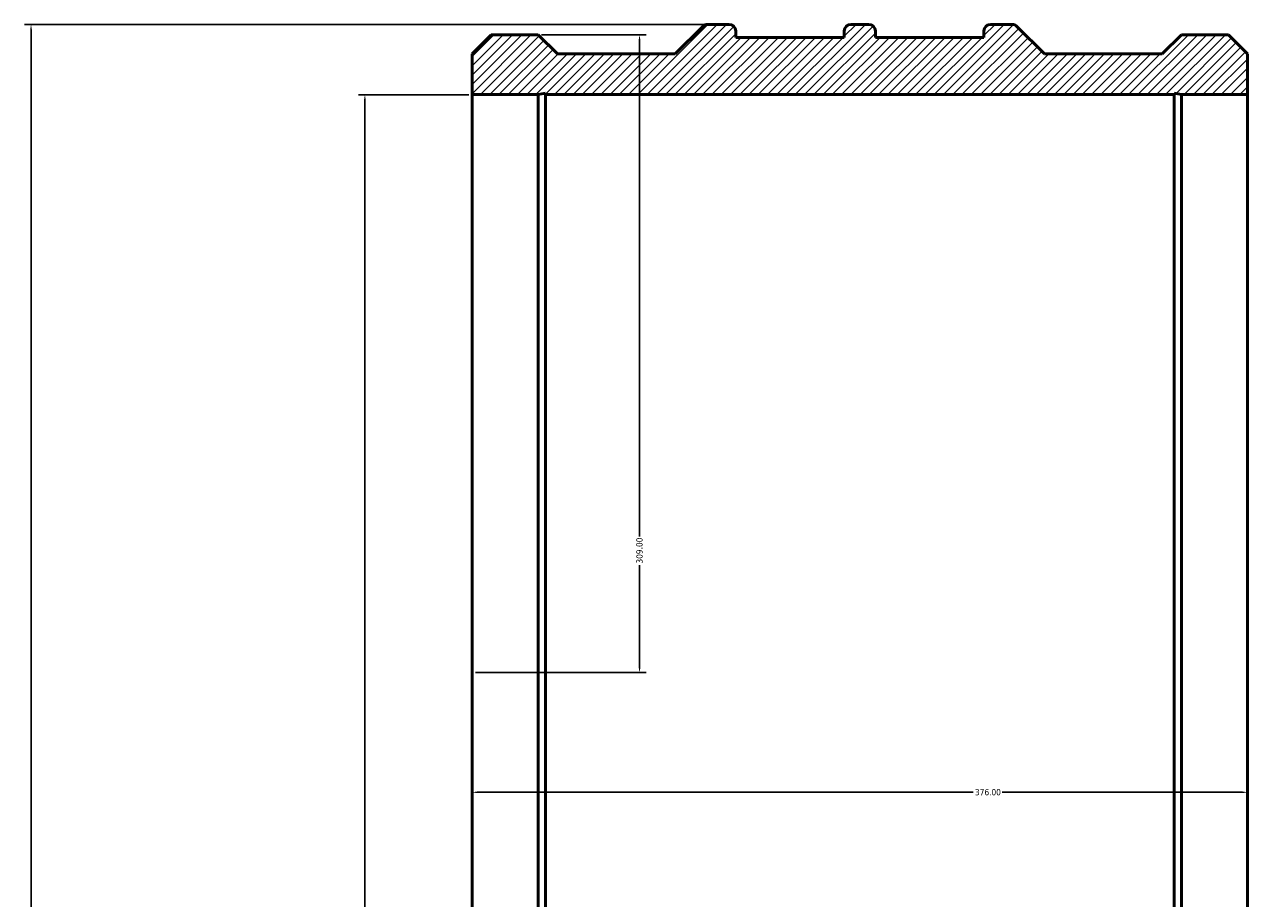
# Model space of a CAD drawing. Header units: millimetres. Extents: x -668 to 2140, y -992 to 2609.
# Tile 5 of 6: x 149 to 742, y 1844 to 2267. Entities that reach past the tile are written whole.
import ezdxf

# ---------------------------------------------------------------- set-up
doc = ezdxf.new("R2010")
doc.units = ezdxf.units.MM
for name, color, linetype, lineweight in [('Dimension (ANSI)', 7, 'Continuous', 25), ('Hatch (ANSI)', 7, 'Continuous', 18), ('Visible (ANSI)', 7, 'Continuous', 50)]:
    doc.layers.add(name, color=color, linetype=linetype, lineweight=lineweight)
doc.styles.add('Note Text (ANSI)', font='tahoma.ttf')
doc.dimstyles.new('Default - mm (ANSI)', dxfattribs={"dimtxt": 3.048, "dimasz": 2.5, "dimexe": 3.175, "dimexo": 1.6002, "dimgap": 0.8, "dimtad": 0, "dimtoh": 1, "dimrnd": 1e-08, "dimzin": 4, "dimdsep": 46, "dimtxsty": 'Note Text (ANSI)', "dimcen": 0.09, "dimdle": 10, "dimclrd": 256, "dimclre": 256, "dimclrt": 256, "dimadec": 1, "dimazin": 1, "dimtfac": 1, "dimtofl": 0, "dimtmove": 0, "dimatfit": 3, "dimfxl": 1, "dimtolj": 1, "dimtzin": 4, "dimlwd": -1, "dimlwe": -1, "dimarcsym": 0})

# ---------------------------------------------------------------- blocks, each defined once
blk = doc.blocks.new('*D7')
at = {"layer": 'Defpoints', "color": 0, "transparency": 16777216}
for p in [(480.13, 2267.45), (152.13, 1639.45), (480.13, 1639.45)]:
    blk.add_point(p, dxfattribs=at)
at = {"layer": 'Dimension (ANSI)', "transparency": 16777216}
for p, q in [((478.53, 2267.45), (148.96, 2267.45)), ((152.13, 2264.95), (152.13, 1758.94)), ((152.13, 1641.95), (152.13, 1744.97)), ((478.53, 1639.45), (148.96, 1639.45))]:
    blk.add_line(p, q, dxfattribs=at)
for points in [[(151.72, 2264.95), (152.55, 2264.95), (152.13, 2267.45)], [(151.72, 1641.95), (152.55, 1641.95), (152.13, 1639.45)]]:
    blk.add_solid(points, dxfattribs=at)
at = {"layer": 'Dimension (ANSI)', "color": 230, "true_color": 0xff0080, "transparency": 16777216, "insert": (150.54, 1745.77), "char_height": 3.048, "attachment_point": 1, "rotation": 90, "style": 'Note Text (ANSI)'}
blk.add_mtext('\\A1;628.00', dxfattribs=at)
blk = doc.blocks.new('*D8')
at = {"layer": 'Defpoints', "color": 0, "transparency": 16777216}
for p in [(366.03, 2233.45), (314.03, 1673.45), (366.03, 1673.45)]:
    blk.add_point(p, dxfattribs=at)
at = {"layer": 'Dimension (ANSI)', "transparency": 16777216}
for p, q in [((364.43, 2233.45), (310.86, 2233.45)), ((314.03, 2230.95), (314.03, 1792.17)), ((314.03, 1675.95), (314.03, 1774.74)), ((364.43, 1673.45), (310.86, 1673.45))]:
    blk.add_line(p, q, dxfattribs=at)
for points in [[(313.61, 2230.95), (314.45, 2230.95), (314.03, 2233.45)], [(313.61, 1675.95), (314.45, 1675.95), (314.03, 1673.45)]]:
    blk.add_solid(points, dxfattribs=at)
at = {"layer": 'Dimension (ANSI)', "color": 230, "true_color": 0xff0080, "transparency": 16777216, "insert": (311.74, 1775.54), "char_height": 3.048, "attachment_point": 1, "rotation": 90, "style": 'Note Text (ANSI)'}
blk.add_mtext('\\A1;\\fAIGDT|b0|i0;\\H3.0480;\\ln\\fTahoma|b0|i0;\\H3.0480;560.00', dxfattribs=at)
blk = doc.blocks.new('*D9')
at = {"layer": 'Defpoints', "color": 0, "transparency": 16777216}
for p in [(366.03, 1953.45), (742.03, 1953.45), (742.03, 1895.46)]:
    blk.add_point(p, dxfattribs=at)
at = {"layer": 'Dimension (ANSI)', "transparency": 16777216}
for p, q in [((368.53, 1895.46), (609.06, 1895.46)), ((739.53, 1895.46), (623, 1895.46))]:
    blk.add_line(p, q, dxfattribs=at)
for points in [[(368.53, 1895.87), (368.53, 1895.04), (366.03, 1895.46)], [(739.53, 1895.87), (739.53, 1895.04), (742.03, 1895.46)]]:
    blk.add_solid(points, dxfattribs=at)
at = {"layer": 'Dimension (ANSI)', "color": 230, "true_color": 0xff0080, "transparency": 16777216, "insert": (609.86, 1897.04), "char_height": 3.048, "attachment_point": 1, "style": 'Note Text (ANSI)'}
blk.add_mtext('\\A1;376.00', dxfattribs=at)
blk = doc.blocks.new('*D10')
at = {"layer": 'Defpoints', "color": 0, "transparency": 16777216}
for p in [(398.12, 2262.45), (366.03, 1953.45), (447.21, 1953.45)]:
    blk.add_point(p, dxfattribs=at)
at = {"layer": 'Dimension (ANSI)', "transparency": 16777216}
for p, q in [((399.72, 2262.45), (450.39, 2262.45)), ((447.21, 2259.95), (447.21, 2019.43)), ((447.21, 1955.95), (447.21, 2005.48)), ((367.63, 1953.45), (450.39, 1953.45))]:
    blk.add_line(p, q, dxfattribs=at)
for points in [[(446.79, 2259.95), (447.63, 2259.95), (447.21, 2262.45)], [(446.79, 1955.95), (447.63, 1955.95), (447.21, 1953.45)]]:
    blk.add_solid(points, dxfattribs=at)
at = {"layer": 'Dimension (ANSI)', "color": 230, "true_color": 0xff0080, "transparency": 16777216, "insert": (445.62, 2006.28), "char_height": 3.048, "attachment_point": 1, "rotation": 90, "style": 'Note Text (ANSI)'}
blk.add_mtext('\\A1;309.00', dxfattribs=at)

msp = doc.modelspace()

# ---------------------------------------------------------------- hatches: boundary and pattern name
at = {"layer": 'Hatch (ANSI)'}
h = msp.add_hatch(dxfattribs=at)
h.set_pattern_fill('ANSI31', color=256, scale=25.4, style=0)
h.set_pattern_definition([(45, (0, 0), (-2.245064, 2.245064), [])])
edge = h.paths.add_edge_path()
edge.add_line((366.031, 2253.184), (366.031, 2233.454))
edge.add_line((366.031, 2233.454), (398.121, 2233.454))
edge.add_line((398.121, 2233.454), (401.647, 2234.203))
edge.add_line((401.647, 2234.203), (401.647, 2233.454))
edge.add_line((401.647, 2233.454), (706.415, 2233.454))
edge.add_line((706.415, 2233.454), (706.415, 2234.203))
edge.add_line((706.415, 2234.203), (709.941, 2233.454))
edge.add_line((709.941, 2233.454), (742.031, 2233.454))
edge.add_line((742.031, 2233.454), (742.031, 2253.184))
edge.add_line((742.031, 2253.184), (732.761, 2262.454))
edge.add_line((732.761, 2262.454), (709.941, 2262.454))
edge.add_line((709.941, 2262.454), (700.671, 2253.184))
edge.add_line((700.671, 2253.184), (643.501, 2253.184))
edge.add_line((643.501, 2253.184), (630.151, 2266.534))
edge.add_ellipse((627.931, 2264.314), major_axis=(2.22, 2.22), ratio=1, start_angle=0, end_angle=45)
edge.add_line((627.931, 2267.454), (617.331, 2267.454))
edge.add_ellipse((617.331, 2264.314), major_axis=(0, 3.14), ratio=1, start_angle=0, end_angle=90)
edge.add_line((614.191, 2264.314), (614.191, 2261.174))
edge.add_line((614.191, 2261.174), (561.551, 2261.174))
edge.add_line((561.551, 2261.174), (561.551, 2264.314))
edge.add_ellipse((558.411, 2264.314), major_axis=(3.14, 0), ratio=1, start_angle=0, end_angle=90)
edge.add_line((558.411, 2267.454), (549.651, 2267.454))
edge.add_ellipse((549.651, 2264.314), major_axis=(0, 3.14), ratio=1, start_angle=0, end_angle=90)
edge.add_line((546.511, 2264.314), (546.511, 2261.174))
edge.add_line((546.511, 2261.174), (493.871, 2261.174))
edge.add_line((493.871, 2261.174), (493.871, 2264.314))
edge.add_ellipse((490.731, 2264.314), major_axis=(3.14, 0), ratio=1, start_angle=0, end_angle=90)
edge.add_line((490.731, 2267.454), (480.132, 2267.454))
edge.add_ellipse((480.132, 2264.314), major_axis=(0, 3.14), ratio=1, start_angle=0, end_angle=45)
edge.add_line((477.912, 2266.534), (464.561, 2253.184))
edge.add_line((464.561, 2253.184), (407.391, 2253.184))
edge.add_line((407.391, 2253.184), (398.121, 2262.454))
edge.add_line((398.121, 2262.454), (375.301, 2262.454))
edge.add_line((375.301, 2262.454), (366.031, 2253.184))
edge = h.paths.add_edge_path()
edge.add_line((366.031, 1673.454), (366.031, 1653.724))
edge.add_line((366.031, 1653.724), (375.301, 1644.454))
edge.add_line((375.301, 1644.454), (379.211, 1644.454))
edge.add_line((379.211, 1644.454), (381.711, 1644.454))
edge.add_line((381.711, 1644.454), (381.711, 1658.454))
edge.add_line((381.711, 1658.454), (384.711, 1658.454))
edge.add_line((384.711, 1658.454), (384.711, 1647.454))
edge.add_line((384.711, 1647.454), (388.711, 1647.454))
edge.add_line((388.711, 1647.454), (388.711, 1658.454))
edge.add_line((388.711, 1658.454), (391.711, 1658.454))
edge.add_line((391.711, 1658.454), (391.711, 1644.454))
edge.add_line((391.711, 1644.454), (394.211, 1644.454))
edge.add_line((394.211, 1644.454), (398.121, 1644.454))
edge.add_line((398.121, 1644.454), (407.391, 1653.724))
edge.add_line((407.391, 1653.724), (464.561, 1653.724))
edge.add_line((464.561, 1653.724), (477.912, 1640.374))
edge.add_ellipse((480.132, 1642.594), major_axis=(-2.22, -2.22), ratio=1, start_angle=0, end_angle=45)
edge.add_line((480.132, 1639.454), (490.731, 1639.454))
edge.add_ellipse((490.731, 1642.594), major_axis=(0, -3.14), ratio=1, start_angle=0, end_angle=90)
edge.add_line((493.871, 1642.594), (493.871, 1645.734))
edge.add_line((493.871, 1645.734), (546.511, 1645.734))
edge.add_line((546.511, 1645.734), (546.511, 1642.594))
edge.add_ellipse((549.651, 1642.594), major_axis=(-3.14, 0), ratio=1, start_angle=0, end_angle=90)
edge.add_line((549.651, 1639.454), (558.411, 1639.454))
edge.add_ellipse((558.411, 1642.594), major_axis=(0, -3.14), ratio=1, start_angle=0, end_angle=90)
edge.add_line((561.551, 1642.594), (561.551, 1645.734))
edge.add_line((561.551, 1645.734), (614.191, 1645.734))
edge.add_line((614.191, 1645.734), (614.191, 1642.594))
edge.add_ellipse((617.331, 1642.594), major_axis=(-3.14, 0), ratio=1, start_angle=0, end_angle=90)
edge.add_line((617.331, 1639.454), (627.931, 1639.454))
edge.add_ellipse((627.931, 1642.594), major_axis=(0, -3.14), ratio=1, start_angle=0, end_angle=45)
edge.add_line((630.151, 1640.374), (643.501, 1653.724))
edge.add_line((643.501, 1653.724), (700.671, 1653.724))
edge.add_line((700.671, 1653.724), (709.941, 1644.454))
edge.add_line((709.941, 1644.454), (713.851, 1644.454))
edge.add_line((713.851, 1644.454), (716.351, 1644.454))
edge.add_line((716.351, 1644.454), (716.351, 1658.454))
edge.add_line((716.351, 1658.454), (719.351, 1658.454))
edge.add_line((719.351, 1658.454), (719.351, 1647.454))
edge.add_line((719.351, 1647.454), (723.351, 1647.454))
edge.add_line((723.351, 1647.454), (723.351, 1658.454))
edge.add_line((723.351, 1658.454), (726.351, 1658.454))
edge.add_line((726.351, 1658.454), (726.351, 1644.454))
edge.add_line((726.351, 1644.454), (728.851, 1644.454))
edge.add_line((728.851, 1644.454), (732.761, 1644.454))
edge.add_line((732.761, 1644.454), (742.031, 1653.724))
edge.add_line((742.031, 1653.724), (742.031, 1673.454))
edge.add_line((742.031, 1673.454), (709.941, 1673.454))
edge.add_line((709.941, 1673.454), (706.415, 1672.705))
edge.add_line((706.415, 1672.705), (706.415, 1673.454))
edge.add_line((706.415, 1673.454), (401.647, 1673.454))
edge.add_line((401.647, 1673.454), (401.647, 1672.705))
edge.add_line((401.647, 1672.705), (398.121, 1673.454))
edge.add_line((398.121, 1673.454), (366.031, 1673.454))

# ---------------------------------------------------------------- linework, layer by layer
at = {"layer": 'Visible (ANSI)'}
for p, q in [((477.912, 2266.534), (464.561, 2253.184)), ((490.731, 2267.454), (480.132, 2267.454)), ((558.411, 2267.454), (549.651, 2267.454)), ((627.931, 2267.454), (617.331, 2267.454)), ((643.501, 2253.184), (630.151, 2266.534)), ((375.301, 2262.454), (366.031, 2253.184)), ((398.121, 2262.454), (375.301, 2262.454)), ((407.391, 2253.184), (398.121, 2262.454)), ((493.871, 2261.174), (493.871, 2264.314)), ((546.511, 2261.174), (493.871, 2261.174)), ((546.511, 2264.314), (546.511, 2261.174)), ((561.551, 2261.174), (561.551, 2264.314)), ((614.191, 2261.174), (561.551, 2261.174)), ((614.191, 2264.314), (614.191, 2261.174)), ((709.941, 2262.454), (700.671, 2253.184)), ((732.761, 2262.454), (709.941, 2262.454)), ((742.031, 2253.184), (732.761, 2262.454)), ((366.031, 2253.184), (366.031, 2233.454)), ((464.561, 2253.184), (407.391, 2253.184)), ((700.671, 2253.184), (643.501, 2253.184)), ((742.031, 2233.454), (742.031, 2253.184)), ((366.031, 2233.454), (398.121, 2233.454)), ((366.031, 1673.454), (366.031, 2233.454)), ((398.121, 2233.454), (401.647, 2234.203)), ((398.121, 1673.454), (398.121, 2233.454)), ((401.647, 2234.203), (401.647, 2233.454)), ((401.647, 2233.454), (706.415, 2233.454)), ((401.647, 1673.454), (401.647, 2233.454)), ((706.415, 2233.454), (706.415, 2234.203)), ((706.415, 2234.203), (709.941, 2233.454)), ((706.415, 1673.454), (706.415, 2233.454)), ((709.941, 2233.454), (742.031, 2233.454)), ((709.941, 1673.454), (709.941, 2233.454)), ((742.031, 1673.454), (742.031, 2233.454))]:
    msp.add_line(p, q, dxfattribs=at)
for centre, start, end in [((480.132, 2264.314), 90, 135), ((490.731, 2264.314), 0, 90), ((549.651, 2264.314), 90, 180), ((558.411, 2264.314), 0, 90), ((617.331, 2264.314), 90, 180), ((627.931, 2264.314), 45, 90)]:
    msp.add_arc(centre, 3.14, start, end, dxfattribs=at)

# ---------------------------------------------------------------- dimensions: what is measured, and where the dimension line sits
at = {"layer": 'Dimension (ANSI)'}
for base, p1, p2, angle, override, picture, middle in [((152.132, 1639.454), (480.132, 2267.454), (480.132, 1639.454), 90, {"dimtoh": 0, "dimdec": 2, "dimtp": 0, "dimtm": 0, "dimtdec": 2, "dimatfit": 1}, '*D7', (152.132, 1751.954)), ((447.211, 1953.454), (398.121, 2262.454), (366.031, 1953.454), 90, {"dimtoh": 0, "dimdec": 2, "dimtp": 0, "dimtm": 0, "dimtdec": 2, "dimatfit": 1}, '*D10', (447.211, 2012.454)), ((742.031, 1895.456), (366.031, 1953.454), (742.031, 1953.454), 180, {"dimtoh": 0, "dimdec": 2, "dimse1": 1, "dimse2": 1, "dimtp": 0, "dimtm": 0, "dimtdec": 2, "dimatfit": 1}, '*D9', (616.031, 1895.456))]:
    dim = msp.add_linear_dim(base=base, p1=p1, p2=p2, angle=angle, dimstyle='Default - mm (ANSI)', override=override, dxfattribs=at)
    dim.commit()
    dim.dimension.update_dxf_attribs({"geometry": picture, "text_midpoint": middle, "dimtype": 160})
dim = msp.add_linear_dim(base=(314.031, 1673.454), p1=(366.031, 2233.454), p2=(366.031, 1673.454), angle=90, text='\\fAIGDT|b0|i0;\\H3.0480;\\ln\\fTahoma|b0|i0;\\H3.0480;<>', dimstyle='Default - mm (ANSI)', override={"dimtoh": 0, "dimdec": 2, "dimtp": 0, "dimtm": 0, "dimtdec": 2, "dimatfit": 1}, dxfattribs=at)
dim.commit()
dim.dimension.update_dxf_attribs({"geometry": '*D8', "text_midpoint": (314.031, 1783.454), "dimtype": 160})

doc.saveas('drawing.dxf')
